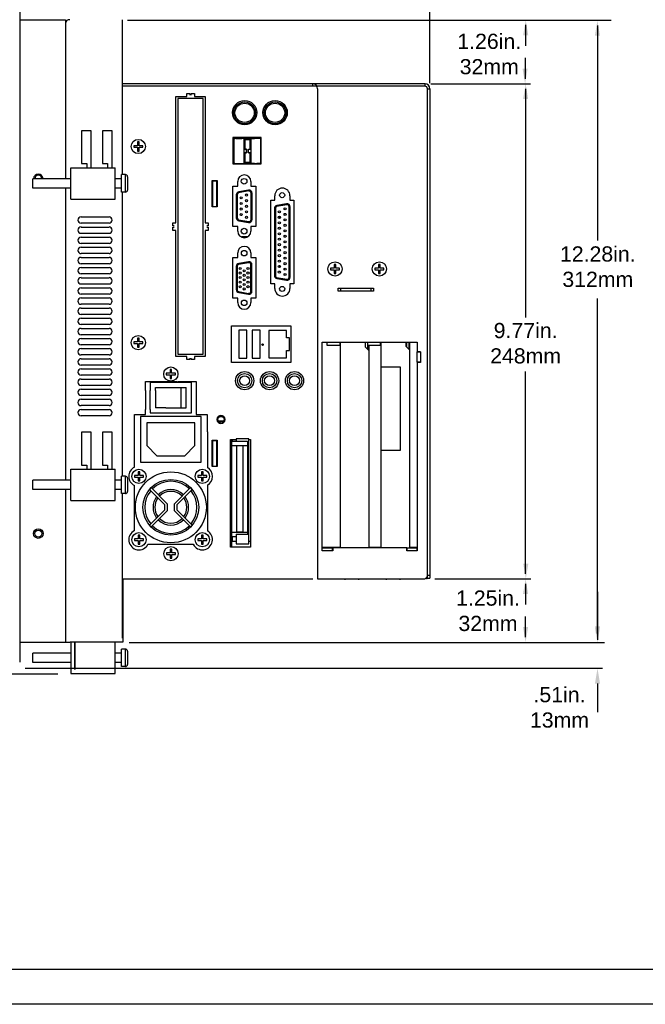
# Model space of a CAD drawing. Extents: x 4 to 74.2, y -80.9 to 9.5.
# Tile 9 of 50: x 52.5 to 64.8, y -80.9 to -61.5. Entities that reach past the tile are written whole.
import ezdxf

# ---------------------------------------------------------------- set-up
doc = ezdxf.new("R2010")
doc.units = 0
doc.header["$LTSCALE"] = 1.87
doc.header["$MEASUREMENT"] = 0
doc.layers.get('0').update_dxf_attribs({"linetype": 'CONTINUOUS'})
for name, color, linetype in [('dim', 5, 'CONTINUOUS'), ('prod', 6, 'CONTINUOUS'), ('UNIT', 7, 'CONTINUOUS')]:
    doc.layers.add(name, color=color, linetype=linetype)
doc.styles.add('Arial', font='ARIAL.TTF', dxfattribs={"height": 0.3})

msp = doc.modelspace()

# ---------------------------------------------------------------- linework, layer by layer
at = {"color": 7, "linetype": 'Continuous'}
for p, q in [((52.501, -61.096), (52.501, -74.166)), ((52.501, -61.491), (53.401, -61.491)), ((53.401, -61.491), (53.401, -64.628)), ((54.528, -64.548), (54.528, -61.491)), ((60.491, -62.804), (54.529, -62.804)), ((58.278, -62.804), (58.278, -62.756)), ((60.491, -62.804), (60.491, -62.756)), ((60.539, -72.512), (60.539, -62.852)), ((60.539, -62.852), (60.587, -62.852)), ((55.618, -63.043), (55.618, -68.093)), ((56.118, -63.043), (55.618, -63.043)), ((56.118, -68.093), (56.118, -63.043)), ((53.721, -63.68), (53.721, -64.33)), ((53.911, -63.68), (53.721, -63.68)), ((53.911, -64.41), (53.911, -63.68)), ((54.131, -63.68), (54.131, -64.33)), ((54.321, -63.68), (54.131, -63.68)), ((54.321, -64.41), (54.321, -63.68)), ((53.506, -65.03), (53.506, -64.41)), ((53.506, -64.41), (54.381, -64.41)), ((53.721, -64.33), (53.821, -64.33)), ((53.821, -64.33), (53.821, -64.41)), ((54.131, -64.33), (54.231, -64.33)), ((54.231, -64.33), (54.231, -64.41)), ((54.381, -65.03), (54.381, -64.41)), ((52.756, -64.812), (52.756, -64.628)), ((53.506, -64.628), (52.756, -64.628)), ((54.506, -64.628), (54.381, -64.628)), ((54.506, -64.892), (54.506, -64.548)), ((54.586, -64.548), (54.506, -64.548)), ((54.586, -64.892), (54.586, -64.548)), ((54.626, -64.588), (54.626, -64.851)), ((53.506, -64.812), (52.756, -64.812)), ((53.401, -64.812), (53.401, -70.578)), ((54.506, -64.812), (54.381, -64.812)), ((54.586, -64.892), (54.506, -64.892)), ((54.528, -70.498), (54.528, -64.892)), ((53.506, -65.03), (54.381, -65.03)), ((53.711, -65.381), (54.261, -65.381)), ((54.261, -65.506), (53.711, -65.506)), ((53.711, -65.581), (54.261, -65.581)), ((54.261, -65.706), (53.711, -65.706)), ((53.711, -65.781), (54.261, -65.781)), ((54.261, -65.906), (53.711, -65.906)), ((53.711, -65.981), (54.261, -65.981)), ((54.261, -66.106), (53.711, -66.106)), ((53.711, -66.181), (54.261, -66.181)), ((54.261, -66.306), (53.711, -66.306)), ((53.711, -66.381), (54.261, -66.381)), ((54.261, -66.506), (53.711, -66.506)), ((53.711, -66.581), (54.261, -66.581)), ((54.261, -66.706), (53.711, -66.706)), ((53.711, -66.781), (54.261, -66.781)), ((54.261, -66.906), (53.711, -66.906)), ((53.711, -66.981), (54.261, -66.981)), ((54.261, -67.106), (53.711, -67.106)), ((53.711, -67.181), (54.261, -67.181)), ((54.261, -67.306), (53.711, -67.306)), ((53.711, -67.381), (54.261, -67.381)), ((54.261, -67.506), (53.711, -67.506)), ((53.711, -67.581), (54.261, -67.581)), ((54.261, -67.706), (53.711, -67.706)), ((53.711, -67.781), (54.261, -67.781)), ((56.981, -67.617), (56.821, -67.617)), ((56.821, -67.617), (56.821, -68.167)), ((56.981, -68.167), (56.981, -67.617)), ((57.243, -67.617), (57.082, -67.617)), ((57.082, -67.617), (57.082, -68.167)), ((57.243, -68.167), (57.243, -67.617)), ((57.759, -67.624), (57.409, -67.624)), ((57.409, -67.624), (57.409, -68.16)), ((57.759, -67.765), (57.759, -67.624)), ((57.819, -67.765), (57.759, -67.765)), ((57.819, -68.02), (57.819, -67.765)), ((54.261, -67.906), (53.711, -67.906)), ((53.711, -67.981), (54.261, -67.981)), ((54.261, -68.106), (53.711, -68.106)), ((53.711, -68.181), (54.261, -68.181)), ((56.821, -68.167), (56.981, -68.167)), ((57.082, -68.167), (57.243, -68.167)), ((57.409, -68.16), (57.759, -68.16)), ((57.759, -68.02), (57.819, -68.02)), ((57.759, -68.16), (57.759, -68.02)), ((57.759, -68.02), (57.759, -68.02)), ((54.261, -68.306), (53.711, -68.306)), ((53.711, -68.381), (54.261, -68.381)), ((54.261, -68.506), (53.711, -68.506)), ((53.711, -68.581), (54.261, -68.581)), ((54.261, -68.706), (53.711, -68.706)), ((53.711, -68.781), (54.261, -68.781)), ((54.261, -68.906), (53.711, -68.906)), ((53.711, -68.981), (54.261, -68.981)), ((54.261, -69.106), (53.711, -69.106)), ((53.711, -69.181), (54.261, -69.181)), ((54.261, -69.306), (53.711, -69.306)), ((53.721, -69.63), (53.721, -70.28)), ((53.911, -69.63), (53.721, -69.63)), ((53.911, -70.36), (53.911, -69.63)), ((54.131, -69.63), (54.131, -70.28)), ((54.321, -69.63), (54.131, -69.63)), ((54.321, -70.36), (54.321, -69.63)), ((53.721, -70.28), (53.821, -70.28)), ((53.821, -70.28), (53.821, -70.36)), ((54.131, -70.28), (54.231, -70.28)), ((54.231, -70.28), (54.231, -70.36)), ((53.506, -70.98), (53.506, -70.36)), ((53.506, -70.36), (54.381, -70.36)), ((54.381, -70.98), (54.381, -70.36)), ((54.586, -70.498), (54.506, -70.498)), ((54.506, -70.842), (54.506, -70.498)), ((54.586, -70.842), (54.586, -70.498)), ((52.756, -70.762), (52.756, -70.578)), ((53.506, -70.578), (52.756, -70.578)), ((54.506, -70.578), (54.381, -70.578)), ((54.626, -70.538), (54.626, -70.801)), ((53.506, -70.762), (52.756, -70.762)), ((53.401, -70.762), (53.401, -73.771)), ((54.506, -70.762), (54.381, -70.762)), ((54.586, -70.842), (54.506, -70.842)), ((54.528, -73.697), (54.528, -70.842)), ((53.506, -70.98), (54.381, -70.98)), ((60.539, -72.452), (60.587, -72.452)), ((59.174, -72.53), (58.923, -72.53)), ((59.987, -72.53), (59.736, -72.53)), ((60.539, -72.512), (60.587, -72.512)), ((52.501, -73.771), (53.49, -73.771)), ((54.531, -73.772), (53.496, -73.772)), ((53.506, -73.772), (53.506, -74.392)), ((53.585, -74.313), (53.585, -73.772)), ((53.587, -73.772), (53.587, -74.313)), ((54.381, -74.392), (54.381, -73.782)), ((53.506, -73.99), (52.756, -73.99)), ((52.756, -74.174), (52.756, -73.99)), ((53.585, -73.942), (53.587, -73.942)), ((54.506, -73.99), (54.381, -73.99)), ((54.586, -73.91), (54.506, -73.91)), ((54.506, -74.254), (54.506, -73.91)), ((54.586, -74.254), (54.586, -73.91)), ((54.626, -73.95), (54.626, -74.213)), ((53.506, -74.174), (52.756, -74.174)), ((54.506, -74.174), (54.381, -74.174)), ((53.506, -74.392), (54.381, -74.392)), ((53.585, -74.222), (53.587, -74.222)), ((53.587, -74.313), (53.585, -74.313)), ((54.586, -74.254), (54.506, -74.254))]:
    msp.add_line(p, q, dxfattribs=at)
at = {"linetype": 'Continuous'}
msp.add_line((39.68, -80.228), (73.68, -80.228), dxfattribs=at)
at = {"color": 7, "linetype": 'Continuous'}
for centre, radius in [((57.288, -67.901), 0.015), ((56.934, -68.613), 0.141), ((56.934, -68.613), 0.0986), ((57.426, -68.613), 0.141), ((57.426, -68.613), 0.0986), ((57.918, -68.613), 0.141), ((57.918, -68.613), 0.0986), ((52.867, -71.631), 0.0938), ((52.867, -71.631), 0.07)]:
    msp.add_circle(centre, radius, dxfattribs=at)
for centre, radius, start, end in [((53.486, -61.575), 0.085, 90, 168.723), ((60.491, -62.852), 0.048, 0, 90), ((52.867, -64.631), 0.0938, 1.8446, 178.1554), ((52.867, -64.631), 0.07, 2.4598, 177.5402), ((54.586, -64.588), 0.0403, 0, 90), ((54.586, -64.851), 0.0403, 270, 0), ((53.711, -65.443), 0.0625, 90, 270), ((54.261, -65.443), 0.0625, 270, 90), ((53.711, -65.643), 0.0625, 90, 270), ((54.261, -65.643), 0.0625, 270, 90), ((53.711, -65.843), 0.0625, 90, 270), ((54.261, -65.843), 0.0625, 270, 90), ((53.711, -66.043), 0.0625, 90, 270), ((54.261, -66.043), 0.0625, 270, 90), ((53.711, -66.243), 0.0625, 90, 270), ((54.261, -66.243), 0.0625, 270, 90), ((53.711, -66.443), 0.0625, 90, 270), ((54.261, -66.443), 0.0625, 270, 90), ((53.711, -66.643), 0.0625, 90, 270), ((54.261, -66.643), 0.0625, 270, 90), ((53.711, -66.843), 0.0625, 90, 270), ((54.261, -66.843), 0.0625, 270, 90), ((53.711, -67.043), 0.0625, 90, 270), ((54.261, -67.043), 0.0625, 270, 90), ((53.711, -67.243), 0.0625, 90, 270), ((54.261, -67.243), 0.0625, 270, 90), ((53.711, -67.443), 0.0625, 90, 270), ((54.261, -67.443), 0.0625, 270, 90), ((53.711, -67.643), 0.0625, 90, 270), ((54.261, -67.643), 0.0625, 270, 90), ((53.711, -67.843), 0.0625, 90, 270), ((54.261, -67.843), 0.0625, 270, 90), ((53.711, -68.043), 0.0625, 90, 270), ((54.261, -68.043), 0.0625, 270, 90), ((53.711, -68.243), 0.0625, 90, 270), ((54.261, -68.243), 0.0625, 270, 90), ((53.711, -68.443), 0.0625, 90, 270), ((54.261, -68.443), 0.0625, 270, 90), ((53.711, -68.643), 0.0625, 90, 270), ((54.261, -68.643), 0.0625, 270, 90), ((53.711, -68.843), 0.0625, 90, 270), ((54.261, -68.843), 0.0625, 270, 90), ((53.711, -69.043), 0.0625, 90, 270), ((54.261, -69.043), 0.0625, 270, 90), ((53.711, -69.243), 0.0625, 90, 270), ((54.261, -69.243), 0.0625, 270, 90), ((54.586, -70.538), 0.0403, 0, 90), ((54.586, -70.801), 0.0403, 270, 0), ((58.923, -72.455), 0.075, 242.6922, 270), ((59.174, -72.455), 0.075, 270, 297.3078), ((59.736, -72.455), 0.075, 242.6922, 270), ((59.987, -72.455), 0.075, 270, 297.3078), ((60.536, -72.44), 0.075, 260, 270), ((54.371, -73.782), 0.01, 0, 90), ((54.586, -73.95), 0.0403, 0, 90), ((54.586, -74.213), 0.0403, 270, 0)]:
    msp.add_arc(centre, radius, start, end, dxfattribs=at)
at = {"color": 3, "linetype": 'Continuous'}
msp.add_arc((58.278, -62.852), 0.096, 0, 90, dxfattribs=at)
at = {"layer": 'dim'}
for p, q in [((60.586, -62.583), (60.586, -57.497)), ((59.304, -61.506), (54.624, -61.506)), ((64.16, -61.506), (59.304, -61.506)), ((63.889, -61.606), (63.889, -65.847)), ((63.892, -68.221), (63.892, -66.994)), ((63.892, -73.601), (63.892, -68.221)), ((59.304, -73.786), (54.659, -73.786)), ((64.026, -73.786), (59.304, -73.786)), ((53.249, -74.406), (48.973, -74.406))]:
    msp.add_line(p, q, dxfattribs=at)
at = {"layer": 'dim', "linetype": 'Continuous'}
for p, q in [((60.587, -62.74), (60.587, -59.444)), ((62.471, -61.59), (62.471, -62.003)), ((62.471, -62.656), (62.471, -62.243)), ((60.603, -62.756), (62.571, -62.756)), ((62.474, -62.856), (62.474, -67.366)), ((62.474, -72.422), (62.474, -68.434)), ((60.682, -72.522), (62.574, -72.522)), ((62.473, -72.622), (62.473, -73.027)), ((63.891, -72.782), (63.891, -73.727)), ((62.473, -73.672), (62.473, -73.267)), ((52.609, -74.286), (63.992, -74.286)), ((63.891, -74.589), (63.891, -75.153))]:
    msp.add_line(p, q, dxfattribs=at)
for points in [[(62.426, -61.796), (62.526, -61.796), (62.476, -61.496)], [(62.413, -62.456), (62.513, -62.456), (62.463, -62.756)], [(62.424, -63.056), (62.524, -63.056), (62.474, -62.756)], [(62.428, -72.222), (62.528, -72.222), (62.478, -72.522)], [(62.423, -72.822), (62.523, -72.822), (62.473, -72.522)], [(62.423, -73.472), (62.523, -73.472), (62.473, -73.772)], [(63.842, -73.459), (63.942, -73.459), (63.892, -73.759)], [(63.841, -74.589), (63.941, -74.589), (63.891, -74.289)]]:
    msp.add_solid(points, dxfattribs=at)
at = {"layer": 'dim'}
for points in [[(63.939, -61.806), (63.839, -61.806), (63.889, -61.506)], [(63.939, -73.486), (63.839, -73.486), (63.889, -73.786)]]:
    msp.add_solid(points, dxfattribs=at)
at = {"layer": 'prod', "flags": 128}
msp.add_lwpolyline([(4.047, 9.547), (74.248, 9.547), (74.248, -80.919), (4.047, -80.919)], close=True, dxfattribs=at)
at = {"layer": 'UNIT', "linetype": 'Continuous'}
for p, q in [((60.491, -62.756), (54.529, -62.756)), ((55.793, -63.007), (55.793, -62.947)), ((55.793, -62.947), (55.853, -62.947)), ((55.853, -62.947), (55.853, -62.977)), ((55.883, -62.977), (55.883, -62.947)), ((55.883, -62.947), (55.943, -62.947)), ((55.943, -62.947), (55.943, -63.007)), ((58.374, -62.852), (58.374, -72.522)), ((60.587, -62.852), (60.587, -72.512)), ((55.578, -65.497), (55.578, -63.007)), ((55.578, -63.007), (55.793, -63.007)), ((55.943, -63.007), (56.158, -63.007)), ((56.158, -63.007), (56.158, -65.497)), ((56.7, -63.816), (56.7, -64.336)), ((57.263, -63.816), (56.7, -63.816)), ((56.72, -63.847), (56.72, -64.077)), ((56.72, -63.847), (56.72, -64.077)), ((56.73, -63.835), (56.732, -63.835)), ((56.734, -63.835), (56.73, -63.835)), ((57.243, -63.835), (56.732, -63.835)), ((56.737, -63.835), (56.734, -63.835)), ((56.735, -63.835), (56.739, -63.835)), ((56.739, -63.835), (56.737, -63.835)), ((56.782, -63.835), (56.761, -63.835)), ((56.761, -63.835), (56.879, -63.835)), ((56.879, -63.835), (56.859, -63.835)), ((56.925, -63.843), (56.925, -63.839)), ((56.925, -64.323), (56.925, -63.839)), ((56.925, -63.839), (56.925, -63.839)), ((56.925, -63.839), (57.058, -63.839)), ((56.925, -64.043), (56.925, -63.843)), ((56.925, -63.843), (56.94, -63.858)), ((57.026, -63.835), (56.929, -63.835)), ((56.929, -63.835), (56.938, -63.835)), ((56.94, -63.858), (56.94, -64.043)), ((57.043, -63.858), (56.94, -63.858)), ((57.017, -63.835), (57.026, -63.835)), ((57.043, -63.858), (57.058, -63.843)), ((57.043, -64.043), (57.043, -63.858)), ((57.058, -63.839), (57.058, -63.839)), ((57.058, -63.839), (57.058, -63.843)), ((57.058, -63.839), (57.058, -64.323)), ((57.058, -63.843), (57.058, -64.043)), ((57.064, -63.835), (57.064, -63.835)), ((57.064, -63.835), (57.127, -63.835)), ((57.127, -63.835), (57.064, -63.835)), ((57.256, -64.314), (57.256, -63.847)), ((57.256, -63.847), (57.256, -64.314)), ((57.256, -63.864), (57.256, -64.298)), ((57.256, -63.888), (57.256, -63.888)), ((57.256, -63.896), (57.256, -63.927)), ((57.263, -64.336), (57.263, -63.816)), ((56.72, -64.085), (56.72, -64.314)), ((56.72, -64.085), (56.72, -64.314)), ((56.974, -64.043), (56.925, -64.043)), ((56.94, -64.043), (56.974, -64.043)), ((56.974, -64.043), (56.974, -64.119)), ((56.974, -64.118), (56.974, -64.043)), ((56.974, -64.043), (56.974, -64.043)), ((57.009, -64.043), (57.009, -64.043)), ((57.009, -64.119), (57.009, -64.043)), ((57.009, -64.118), (57.009, -64.043)), ((57.009, -64.043), (57.043, -64.043)), ((57.009, -64.043), (57.058, -64.043)), ((57.058, -64.043), (57.043, -64.043)), ((57.058, -64.043), (57.058, -64.043)), ((56.72, -64.265), (56.72, -64.234)), ((56.925, -64.118), (56.974, -64.118)), ((56.925, -64.318), (56.925, -64.119)), ((56.94, -64.303), (56.925, -64.318)), ((56.94, -64.119), (56.94, -64.303)), ((56.974, -64.119), (56.94, -64.119)), ((56.94, -64.303), (57.043, -64.303)), ((56.974, -64.118), (56.974, -64.119)), ((57.009, -64.119), (57.009, -64.118)), ((57.009, -64.118), (57.058, -64.118)), ((57.043, -64.119), (57.009, -64.119)), ((57.043, -64.303), (57.043, -64.119)), ((57.043, -64.119), (57.058, -64.119)), ((57.058, -64.318), (57.043, -64.303)), ((57.058, -64.118), (57.058, -64.119)), ((57.058, -64.119), (57.058, -64.318)), ((57.058, -64.15), (57.058, -64.15)), ((57.058, -64.247), (57.058, -64.15)), ((57.058, -64.247), (57.058, -64.248)), ((57.256, -64.273), (57.256, -64.273)), ((56.7, -64.336), (57.263, -64.336)), ((56.732, -64.327), (56.73, -64.327)), ((56.73, -64.327), (56.734, -64.327)), ((56.732, -64.327), (57.243, -64.327)), ((56.734, -64.327), (56.739, -64.327)), ((56.739, -64.327), (56.735, -64.327)), ((56.739, -64.327), (56.739, -64.327)), ((56.925, -64.318), (56.925, -64.323)), ((56.925, -64.323), (56.925, -64.323)), ((56.925, -64.323), (57.058, -64.323)), ((57.058, -64.323), (56.925, -64.323)), ((56.929, -64.327), (57.026, -64.327)), ((56.938, -64.327), (56.929, -64.327)), ((57.058, -64.318), (57.058, -64.323)), ((57.058, -64.323), (57.058, -64.323)), ((57.064, -64.327), (57.064, -64.327)), ((57.127, -64.327), (57.064, -64.327)), ((57.064, -64.327), (57.127, -64.327)), ((57.227, -64.327), (57.173, -64.327)), ((57.227, -64.327), (57.227, -64.327)), ((57.243, -64.327), (57.227, -64.327)), ((56.293, -65.182), (56.293, -64.662)), ((56.293, -64.662), (56.393, -64.662)), ((56.298, -64.662), (56.298, -65.176)), ((56.388, -64.676), (56.298, -64.676)), ((56.388, -65.176), (56.388, -64.662)), ((56.393, -64.662), (56.393, -65.182)), ((56.798, -64.773), (56.798, -64.683)), ((57.058, -64.683), (57.058, -64.773)), ((56.298, -64.845), (56.293, -64.842)), ((56.393, -64.747), (56.388, -64.747)), ((56.393, -64.747), (56.388, -64.747)), ((56.393, -64.817), (56.388, -64.817)), ((56.703, -65.573), (56.703, -64.773)), ((56.703, -64.773), (56.798, -64.773)), ((57.014, -64.87), (56.814, -64.906)), ((57.01, -64.851), (56.819, -64.884)), ((57.058, -64.773), (57.153, -64.773)), ((57.153, -64.773), (57.153, -65.573)), ((56.393, -64.9), (56.388, -64.897)), ((56.393, -64.912), (56.388, -64.912)), ((56.393, -64.912), (56.388, -64.912)), ((56.393, -64.982), (56.388, -64.982)), ((56.393, -65.077), (56.388, -65.077)), ((56.393, -65.077), (56.388, -65.077)), ((56.77, -64.944), (56.77, -65.399)), ((56.79, -64.935), (56.79, -65.408)), ((57.061, -65.433), (57.061, -64.91)), ((57.081, -65.433), (57.081, -64.91)), ((57.453, -66.703), (57.453, -65.053)), ((57.453, -65.053), (57.528, -65.053)), ((57.528, -65.053), (57.528, -64.963)), ((57.828, -64.963), (57.828, -65.053)), ((57.828, -65.053), (57.903, -65.053)), ((57.903, -65.053), (57.903, -66.703)), ((56.293, -65.122), (56.298, -65.122)), ((56.393, -65.182), (56.293, -65.182)), ((56.298, -65.176), (56.388, -65.176)), ((56.393, -65.147), (56.388, -65.147)), ((57.52, -65.216), (57.52, -66.54)), ((57.54, -65.208), (57.54, -66.548)), ((57.764, -65.143), (57.564, -65.178)), ((57.76, -65.123), (57.569, -65.157)), ((57.811, -66.573), (57.811, -65.182)), ((57.831, -66.573), (57.831, -65.182)), ((56.814, -65.437), (57.014, -65.472)), ((56.819, -65.458), (57.01, -65.492)), ((55.518, -65.557), (55.518, -65.497)), ((55.518, -65.497), (55.578, -65.497)), ((55.548, -65.557), (55.518, -65.557)), ((55.518, -65.647), (55.518, -65.587)), ((55.518, -65.587), (55.548, -65.587)), ((55.578, -65.647), (55.518, -65.647)), ((55.578, -68.137), (55.578, -65.647)), ((56.158, -65.497), (56.218, -65.497)), ((56.158, -65.647), (56.158, -68.137)), ((56.218, -65.647), (56.158, -65.647)), ((56.218, -65.557), (56.188, -65.557)), ((56.188, -65.587), (56.218, -65.587)), ((56.218, -65.497), (56.218, -65.557)), ((56.218, -65.587), (56.218, -65.647)), ((56.798, -65.573), (56.703, -65.573)), ((56.798, -65.663), (56.798, -65.573)), ((57.058, -65.573), (57.058, -65.663)), ((57.153, -65.573), (57.058, -65.573)), ((56.986, -65.778), (56.87, -65.778)), ((56.703, -66.983), (56.703, -66.183)), ((56.703, -66.183), (56.798, -66.183)), ((56.798, -66.183), (56.798, -66.093)), ((57.058, -66.093), (57.058, -66.183)), ((57.058, -66.183), (57.153, -66.183)), ((57.153, -66.183), (57.153, -66.983)), ((56.768, -66.361), (56.768, -66.817)), ((56.788, -66.353), (56.788, -66.825)), ((57.012, -66.288), (56.812, -66.323)), ((57.008, -66.268), (56.817, -66.302)), ((57.059, -66.85), (57.059, -66.327)), ((57.079, -66.85), (57.079, -66.327)), ((57.564, -66.578), (57.764, -66.613)), ((57.569, -66.599), (57.76, -66.632)), ((57.528, -66.703), (57.453, -66.703)), ((57.528, -66.793), (57.528, -66.703)), ((57.903, -66.703), (57.828, -66.703)), ((57.828, -66.703), (57.828, -66.793)), ((58.779, -66.79), (59.473, -66.79)), ((58.779, -66.85), (58.779, -66.79)), ((58.829, -66.85), (58.829, -66.79)), ((59.422, -66.79), (59.422, -66.85)), ((59.473, -66.79), (59.473, -66.85)), ((56.798, -66.983), (56.703, -66.983)), ((56.798, -67.073), (56.798, -66.983)), ((56.812, -66.855), (57.012, -66.89)), ((56.817, -66.876), (57.008, -66.909)), ((57.058, -66.983), (57.058, -67.073)), ((57.153, -66.983), (57.058, -66.983)), ((59.473, -66.85), (58.779, -66.85)), ((56.928, -67.2), (56.928, -67.201)), ((56.678, -68.254), (56.678, -67.534)), ((56.678, -67.534), (57.848, -67.534)), ((57.848, -67.534), (57.848, -68.254)), ((58.464, -67.852), (60.339, -67.852)), ((58.464, -71.972), (58.464, -67.852)), ((58.558, -67.852), (58.558, -67.912)), ((58.558, -67.912), (58.808, -67.912)), ((58.808, -67.852), (58.808, -67.912)), ((58.821, -67.852), (58.821, -71.912)), ((59.311, -67.852), (59.311, -67.945)), ((59.311, -67.945), (59.383, -68.017)), ((59.358, -67.852), (59.358, -67.992)), ((59.358, -67.852), (59.358, -67.912)), ((59.358, -67.912), (59.608, -67.912)), ((59.361, -67.912), (59.361, -67.925)), ((59.383, -67.947), (59.361, -67.925)), ((59.374, -67.912), (59.374, -67.94)), ((59.374, -67.94), (59.383, -67.94)), ((59.383, -67.912), (59.383, -71.912)), ((59.608, -67.852), (59.608, -67.912)), ((59.621, -67.852), (59.621, -71.912)), ((60.111, -67.852), (60.111, -67.93)), ((60.111, -67.93), (60.183, -68.002)), ((60.124, -67.852), (60.124, -67.945)), ((60.124, -67.945), (60.183, -68.004)), ((60.171, -67.852), (60.171, -67.99)), ((60.174, -67.852), (60.174, -67.925)), ((60.183, -67.934), (60.174, -67.925)), ((60.183, -67.852), (60.183, -71.912)), ((60.339, -67.852), (60.339, -68.042)), ((55.793, -68.137), (55.578, -68.137)), ((55.618, -68.093), (56.118, -68.093)), ((55.793, -68.197), (55.793, -68.137)), ((55.853, -68.167), (55.853, -68.197)), ((55.883, -68.197), (55.883, -68.167)), ((56.158, -68.137), (55.943, -68.137)), ((55.943, -68.137), (55.943, -68.197)), ((60.339, -68.042), (60.399, -68.042)), ((60.339, -68.247), (60.339, -68.042)), ((60.399, -68.047), (60.339, -68.047)), ((60.399, -68.042), (60.399, -68.252)), ((55.853, -68.197), (55.793, -68.197)), ((55.943, -68.197), (55.883, -68.197)), ((57.848, -68.254), (56.678, -68.254)), ((59.621, -68.338), (60.001, -68.338)), ((60.001, -68.338), (60.001, -69.989)), ((60.399, -68.247), (60.339, -68.247)), ((60.399, -68.252), (60.339, -68.252)), ((60.339, -68.252), (60.339, -71.972)), ((54.981, -68.807), (54.981, -68.632)), ((54.981, -68.807), (54.981, -68.632)), ((54.981, -68.632), (55.611, -68.632)), ((55.07, -68.648), (55.07, -68.807)), ((55.89, -68.648), (55.07, -68.648)), ((55.18, -68.807), (55.18, -68.748)), ((55.18, -68.748), (55.78, -68.748)), ((55.622, -68.629), (55.981, -68.629)), ((55.683, -69.148), (55.683, -68.748)), ((55.78, -69.148), (55.78, -68.748)), ((55.89, -69.248), (55.89, -68.648)), ((55.981, -68.629), (55.981, -69.279)), ((55.381, -69.148), (55.78, -69.148)), ((54.763, -70.322), (54.763, -69.279)), ((54.763, -69.279), (54.981, -69.279)), ((56.08, -69.32), (54.88, -69.32)), ((54.88, -69.32), (54.88, -70.22)), ((54.981, -69.279), (54.981, -69.182)), ((55.07, -69.182), (55.07, -69.248)), ((55.07, -69.248), (55.89, -69.248)), ((55.981, -69.279), (56.193, -69.279)), ((56.08, -70.22), (56.079, -69.32)), ((56.08, -69.372), (56.08, -69.32)), ((55.955, -69.445), (55.005, -69.445)), ((55.005, -69.445), (55.005, -69.895)), ((55.955, -69.895), (55.955, -69.445)), ((56.517, -69.413), (56.418, -69.413)), ((56.2, -69.622), (56.2, -70.328)), ((55.005, -69.895), (55.205, -70.095)), ((55.755, -70.095), (55.955, -69.895)), ((56.293, -69.788), (56.393, -69.788)), ((56.293, -70.308), (56.293, -69.788)), ((56.298, -69.788), (56.298, -70.301)), ((56.388, -69.801), (56.298, -69.801)), ((56.388, -70.301), (56.388, -69.788)), ((56.393, -69.788), (56.393, -70.308)), ((56.658, -69.773), (56.769, -69.773)), ((56.658, -71.898), (56.658, -69.773)), ((56.678, -69.773), (56.678, -69.805)), ((56.678, -69.806), (56.989, -69.806)), ((56.678, -69.806), (56.678, -71.603)), ((56.678, -69.89), (56.989, -69.89)), ((56.698, -69.806), (56.698, -69.773)), ((57.019, -69.762), (56.769, -69.762)), ((56.769, -69.762), (56.769, -69.806)), ((56.773, -69.896), (56.773, -69.897)), ((56.908, -69.897), (56.773, -69.897)), ((56.773, -69.897), (56.773, -71.597)), ((56.908, -69.896), (56.908, -69.897)), ((56.908, -71.597), (56.908, -69.897)), ((56.989, -69.806), (56.989, -71.64)), ((57.019, -71.833), (57.019, -69.762)), ((57.019, -69.773), (57.048, -69.773)), ((57.048, -69.773), (57.048, -71.898)), ((55.205, -70.095), (55.755, -70.095)), ((56.08, -70.22), (56.08, -70.072)), ((60.001, -69.989), (59.621, -69.989)), ((54.88, -70.22), (56.08, -70.22)), ((56.393, -70.308), (56.293, -70.308)), ((56.298, -70.301), (56.388, -70.301)), ((54.763, -71.572), (54.763, -70.681)), ((56.2, -70.675), (56.2, -71.578)), ((55.091, -70.723), (55.058, -70.76)), ((55.058, -70.76), (55.36, -71.062)), ((55.41, -71.042), (55.091, -70.723)), ((55.869, -70.723), (55.55, -71.042)), ((55.6, -71.062), (55.903, -70.76)), ((55.903, -70.76), (55.869, -70.723)), ((55.36, -71.161), (55.36, -71.062)), ((55.41, -71.042), (55.41, -71.182)), ((55.55, -71.182), (55.55, -71.042)), ((55.6, -71.062), (55.6, -71.161)), ((55.36, -71.161), (55.058, -71.464)), ((55.091, -71.5), (55.41, -71.182)), ((55.55, -71.182), (55.869, -71.5)), ((55.903, -71.464), (55.6, -71.161)), ((55.058, -71.464), (55.091, -71.5)), ((55.869, -71.5), (55.903, -71.464)), ((56.678, -71.603), (56.989, -71.603)), ((56.678, -71.603), (56.678, -71.898)), ((56.678, -71.688), (56.769, -71.688)), ((56.698, -71.781), (56.698, -71.688)), ((56.769, -71.64), (57.009, -71.64)), ((56.769, -71.64), (56.769, -71.833)), ((56.773, -71.597), (56.908, -71.597)), ((57.009, -71.64), (57.009, -71.833)), ((55.029, -71.842), (55.922, -71.842)), ((56.678, -71.781), (56.769, -71.781)), ((56.769, -71.833), (57.009, -71.833)), ((57.009, -71.833), (57.019, -71.833)), ((57.019, -71.781), (57.048, -71.781)), ((57.048, -71.898), (56.658, -71.898)), ((58.821, -71.902), (58.464, -71.902)), ((58.464, -71.912), (58.674, -71.912)), ((58.464, -71.972), (58.464, -71.912)), ((58.674, -71.972), (58.464, -71.972)), ((58.664, -71.972), (58.664, -71.912)), ((60.129, -71.912), (58.674, -71.912)), ((58.674, -71.912), (58.674, -71.972)), ((59.621, -71.902), (59.383, -71.902)), ((60.129, -71.912), (60.339, -71.912)), ((60.129, -71.972), (60.129, -71.912)), ((60.339, -71.972), (60.129, -71.972)), ((60.139, -71.972), (60.139, -71.912)), ((60.339, -71.902), (60.183, -71.902)), ((60.339, -71.972), (60.339, -71.912)), ((60.339, -71.972), (60.339, -71.972)), ((54.528, -72.522), (58.278, -72.522)), ((54.531, -72.522), (54.531, -73.772)), ((58.374, -72.522), (60.491, -72.522))]:
    msp.add_line(p, q, dxfattribs=at)
at = {"layer": 'UNIT'}
for p, q in [((54.823, -63.903), (54.823, -63.978)), ((54.853, -63.903), (54.823, -63.903)), ((54.853, -63.978), (54.853, -63.903)), ((54.823, -63.978), (54.748, -63.978)), ((54.748, -63.978), (54.748, -64.008)), ((54.748, -64.008), (54.823, -64.008)), ((54.823, -64.008), (54.823, -64.083)), ((54.823, -64.083), (54.853, -64.083)), ((54.928, -63.978), (54.853, -63.978)), ((54.853, -64.083), (54.853, -64.008)), ((54.853, -64.008), (54.928, -64.008)), ((54.928, -64.008), (54.928, -63.978)), ((58.701, -66.394), (58.626, -66.394)), ((58.626, -66.394), (58.626, -66.424)), ((58.626, -66.424), (58.701, -66.424)), ((58.701, -66.319), (58.701, -66.394)), ((58.731, -66.319), (58.701, -66.319)), ((58.701, -66.424), (58.701, -66.499)), ((58.731, -66.394), (58.731, -66.319)), ((58.806, -66.394), (58.731, -66.394)), ((58.731, -66.499), (58.731, -66.424)), ((58.731, -66.424), (58.806, -66.424)), ((58.806, -66.424), (58.806, -66.394)), ((59.576, -66.394), (59.501, -66.394)), ((59.501, -66.394), (59.501, -66.424)), ((59.501, -66.424), (59.576, -66.424)), ((59.576, -66.319), (59.576, -66.394)), ((59.606, -66.319), (59.576, -66.319)), ((59.576, -66.424), (59.576, -66.499)), ((59.606, -66.394), (59.606, -66.319)), ((59.681, -66.394), (59.606, -66.394)), ((59.606, -66.499), (59.606, -66.424)), ((59.606, -66.424), (59.681, -66.424)), ((59.681, -66.424), (59.681, -66.394)), ((58.701, -66.499), (58.731, -66.499)), ((59.576, -66.499), (59.606, -66.499)), ((54.823, -67.773), (54.823, -67.848)), ((54.853, -67.773), (54.823, -67.773)), ((54.853, -67.848), (54.853, -67.773)), ((54.823, -67.848), (54.748, -67.848)), ((54.748, -67.848), (54.748, -67.878)), ((54.748, -67.878), (54.823, -67.878)), ((54.823, -67.878), (54.823, -67.953)), ((54.823, -67.953), (54.853, -67.953)), ((54.928, -67.848), (54.853, -67.848)), ((54.853, -67.953), (54.853, -67.878)), ((54.853, -67.878), (54.928, -67.878)), ((54.928, -67.878), (54.928, -67.848)), ((55.465, -68.467), (55.39, -68.467)), ((55.39, -68.467), (55.39, -68.497)), ((55.39, -68.497), (55.465, -68.497)), ((55.465, -68.392), (55.465, -68.467)), ((55.495, -68.392), (55.465, -68.392)), ((55.465, -68.497), (55.465, -68.572)), ((55.465, -68.572), (55.495, -68.572)), ((55.495, -68.467), (55.495, -68.392)), ((55.57, -68.467), (55.495, -68.467)), ((55.495, -68.572), (55.495, -68.497)), ((55.495, -68.497), (55.57, -68.497)), ((55.57, -68.497), (55.57, -68.467)), ((54.981, -68.807), (54.981, -69.182)), ((55.07, -69.182), (55.07, -68.807)), ((55.18, -68.807), (55.18, -69.148)), ((55.381, -69.148), (55.18, -69.148)), ((56.2, -69.622), (56.2, -69.281)), ((54.835, -70.487), (54.76, -70.487)), ((54.76, -70.487), (54.76, -70.517)), ((54.76, -70.517), (54.835, -70.517)), ((54.835, -70.412), (54.835, -70.487)), ((54.865, -70.412), (54.835, -70.412)), ((54.835, -70.517), (54.835, -70.592)), ((54.865, -70.487), (54.865, -70.412)), ((54.94, -70.487), (54.865, -70.487)), ((54.865, -70.592), (54.865, -70.517)), ((54.865, -70.517), (54.94, -70.517)), ((54.94, -70.517), (54.94, -70.487)), ((56.085, -70.487), (56.01, -70.487)), ((56.01, -70.487), (56.01, -70.517)), ((56.01, -70.517), (56.085, -70.517)), ((56.085, -70.412), (56.085, -70.487)), ((56.115, -70.412), (56.085, -70.412)), ((56.085, -70.517), (56.085, -70.592)), ((56.115, -70.487), (56.115, -70.412)), ((56.19, -70.487), (56.115, -70.487)), ((56.115, -70.592), (56.115, -70.517)), ((56.115, -70.517), (56.19, -70.517)), ((56.19, -70.517), (56.19, -70.487)), ((54.835, -70.592), (54.865, -70.592)), ((56.085, -70.592), (56.115, -70.592)), ((54.835, -71.662), (54.835, -71.737)), ((54.865, -71.662), (54.835, -71.662)), ((54.865, -71.737), (54.865, -71.662)), ((56.085, -71.662), (56.085, -71.737)), ((56.115, -71.662), (56.085, -71.662)), ((56.115, -71.737), (56.115, -71.662)), ((54.835, -71.737), (54.76, -71.737)), ((54.76, -71.737), (54.76, -71.767)), ((54.76, -71.767), (54.835, -71.767)), ((54.835, -71.767), (54.835, -71.842)), ((54.835, -71.842), (54.865, -71.842)), ((54.94, -71.737), (54.865, -71.737)), ((54.865, -71.842), (54.865, -71.767)), ((54.865, -71.767), (54.94, -71.767)), ((54.94, -71.767), (54.94, -71.737)), ((56.085, -71.737), (56.01, -71.737)), ((56.01, -71.737), (56.01, -71.767)), ((56.01, -71.767), (56.085, -71.767)), ((56.085, -71.767), (56.085, -71.842)), ((56.085, -71.842), (56.115, -71.842)), ((56.19, -71.737), (56.115, -71.737)), ((56.115, -71.842), (56.115, -71.767)), ((56.115, -71.767), (56.19, -71.767)), ((56.19, -71.767), (56.19, -71.737)), ((55.466, -72.012), (55.391, -72.012)), ((55.391, -72.012), (55.391, -72.042)), ((55.391, -72.042), (55.466, -72.042)), ((55.466, -71.937), (55.466, -72.012)), ((55.496, -71.937), (55.466, -71.937)), ((55.466, -72.042), (55.466, -72.117)), ((55.496, -72.012), (55.496, -71.937)), ((55.571, -72.012), (55.496, -72.012)), ((55.496, -72.117), (55.496, -72.042)), ((55.496, -72.042), (55.571, -72.042)), ((55.571, -72.042), (55.571, -72.012)), ((55.466, -72.117), (55.496, -72.117))]:
    msp.add_line(p, q, dxfattribs=at)
at = {"layer": 'UNIT', "linetype": 'Continuous'}
for points in [[(56.73, -63.835), (56.732, -63.835), (56.735, -63.835)], [(56.735, -64.327), (56.732, -64.327), (56.73, -64.327)], [(60.507, -72.511), (60.501, -72.515), (60.496, -72.52), (60.491, -72.522)]]:
    msp.add_lwpolyline(points, dxfattribs=at)
for centre, radius in [((56.935, -63.324), 0.24), ((56.934, -63.327), 0.215), ((56.934, -63.327), 0.19), ((57.535, -63.324), 0.24), ((57.534, -63.327), 0.215), ((57.534, -63.327), 0.19), ((56.925, -64.679), 0.056), ((56.866, -65.006), 0.021), ((56.971, -64.951), 0.0218), ((56.971, -65.061), 0.0218), ((57.675, -64.953), 0.05), ((56.866, -65.116), 0.021), ((56.866, -65.226), 0.021), ((56.971, -65.171), 0.0218), ((56.971, -65.281), 0.0218), ((57.619, -65.282), 0.0205), ((57.731, -65.224), 0.0205), ((56.866, -65.336), 0.021), ((56.971, -65.391), 0.0218), ((57.619, -65.39), 0.0205), ((57.731, -65.332), 0.0205), ((57.731, -65.44), 0.0205), ((56.925, -65.663), 0.056), ((57.619, -65.498), 0.0205), ((57.619, -65.606), 0.0205), ((57.731, -65.548), 0.0205), ((57.731, -65.656), 0.0205), ((57.619, -65.714), 0.0205), ((57.619, -65.822), 0.0205), ((57.731, -65.764), 0.0205), ((57.731, -65.872), 0.0205), ((56.925, -66.098), 0.055), ((57.619, -65.93), 0.0205), ((57.619, -66.038), 0.0205), ((57.731, -65.98), 0.0205), ((57.619, -66.146), 0.0205), ((57.619, -66.254), 0.0205), ((57.731, -66.088), 0.0205), ((57.731, -66.196), 0.0205), ((56.845, -66.399), 0.0205), ((56.925, -66.444), 0.0205), ((57.001, -66.399), 0.0205), ((57.619, -66.362), 0.0205), ((57.731, -66.304), 0.0205), ((57.731, -66.412), 0.0205), ((56.845, -66.489), 0.0205), ((56.845, -66.579), 0.0205), ((56.925, -66.534), 0.0205), ((56.925, -66.624), 0.0205), ((57.001, -66.489), 0.0205), ((57.001, -66.579), 0.0205), ((57.619, -66.47), 0.0205), ((57.731, -66.52), 0.0205), ((56.845, -66.669), 0.0205), ((56.845, -66.759), 0.0205), ((56.925, -66.714), 0.0205), ((56.925, -66.804), 0.0205), ((57.001, -66.669), 0.0205), ((57.001, -66.759), 0.0205), ((57.675, -66.803), 0.05), ((56.925, -67.078), 0.055), ((56.934, -68.614), 0.18), ((57.426, -68.614), 0.18), ((57.918, -68.614), 0.18), ((56.468, -69.378), 0.06), ((55.48, -71.112), 0.7), ((55.48, -71.112), 0.55)]:
    msp.add_circle(centre, radius, dxfattribs=at)
at = {"layer": 'UNIT'}
for centre in [(54.838, -63.993), (58.716, -66.409), (59.591, -66.409), (54.838, -67.863), (55.48, -68.482), (54.85, -70.502), (56.1, -70.502), (54.85, -71.752), (56.1, -71.752), (55.481, -72.027)]:
    msp.add_circle(centre, 0.14, dxfattribs=at)
at = {"layer": 'UNIT', "linetype": 'Continuous'}
for centre, radius, start, end in [((60.491, -62.852), 0.096, 0, 90), ((56.732, -63.847), 0.0126, 90, 180), ((56.732, -63.847), 0.0126, 90, 180), ((57.243, -63.847), 0.0126, 360, 90), ((57.243, -63.847), 0.0126, 360, 90), ((56.732, -64.314), 0.0126, 180, 270), ((56.732, -64.314), 0.0126, 180, 270), ((57.243, -64.314), 0.0126, 270, 360), ((57.243, -64.314), 0.0126, 270, 360), ((56.928, -64.683), 0.13, 0, 180), ((56.83, -64.944), 0.06, 100, 180), ((57.021, -64.91), 0.06, 360, 100), ((57.021, -64.91), 0.04, 360, 100), ((57.678, -64.963), 0.15, 0, 180), ((56.82, -64.935), 0.03, 100, 180), ((57.58, -65.216), 0.06, 100, 180), ((57.57, -65.208), 0.03, 100, 180), ((57.771, -65.182), 0.06, 360, 100), ((57.771, -65.182), 0.04, 360, 100), ((56.83, -65.399), 0.06, 180, 260), ((56.82, -65.408), 0.03, 180, 260), ((57.021, -65.433), 0.06, 260, 360), ((57.021, -65.433), 0.04, 260, 360), ((57.675, -65.386), 0.056, 163.3792, 205.1512), ((56.928, -65.663), 0.13, 180, 0), ((56.928, -66.093), 0.13, 0, 180), ((56.828, -66.361), 0.06, 100, 180), ((56.818, -66.353), 0.03, 100, 180), ((57.019, -66.327), 0.06, 360, 100), ((57.019, -66.327), 0.04, 360, 100), ((57.675, -66.37), 0.056, 150.8923, 192.8475), ((57.675, -66.37), 0.056, 309.3933, 336.4981), ((57.58, -66.54), 0.06, 180, 260), ((57.57, -66.548), 0.03, 180, 260), ((57.771, -66.573), 0.06, 260, 360), ((57.771, -66.573), 0.04, 260, 360), ((56.828, -66.817), 0.06, 180, 260), ((56.818, -66.825), 0.03, 180, 260), ((57.678, -66.793), 0.15, 180, 0), ((57.019, -66.85), 0.06, 260, 360), ((57.019, -66.85), 0.04, 260, 360), ((56.928, -67.073), 0.13, 180, 0), ((56.468, -69.378), 0.08, 90, 270), ((56.468, -69.378), 0.08, 270, 90), ((54.85, -70.502), 0.2, 115.9445, 244.0555), ((56.1, -70.502), 0.2, 300, 60), ((55.48, -71.112), 0.515, 45, 135), ((55.48, -71.112), 0.515, 140.5715, 219.4285), ((55.48, -71.112), 0.35, 143.2132, 216.7868), ((55.48, -71.112), 0.35, 45, 135), ((55.48, -71.112), 0.315, 45, 135), ((55.48, -71.112), 0.35, 323.2132, 36.7868), ((55.48, -71.112), 0.515, 320.5715, 39.4285), ((55.48, -71.112), 0.315, 144.1332, 215.8668), ((55.48, -71.112), 0.315, 324.1332, 35.8668), ((55.48, -71.112), 0.515, 225, 315), ((55.48, -71.112), 0.35, 225, 315), ((55.48, -71.112), 0.315, 225, 315), ((54.85, -71.752), 0.2, 115.9445, 333.2563), ((56.1, -71.752), 0.2, 206.7437, 60), ((60.471, -72.454), 0.068, 302.4816, 340.7495)]:
    msp.add_arc(centre, radius, start, end, dxfattribs=at)

# ---------------------------------------------------------------- texts
at = {"layer": 'dim', "linetype": 'Continuous', "char_height": 0.3, "attachment_point": 5, "style": 'Arial'}
for s, insert in [('1.26in.\\P32mm', (61.757, -62.169)), ('9.77in.\\P248mm', (62.474, -67.876)), ('1.25in.\\P32mm', (61.732, -73.155)), ('.51in.\\P13mm', (63.142, -75.061))]:
    msp.add_mtext(s, dxfattribs=dict(at, insert=insert))
at = {"layer": 'dim', "insert": (63.897, -66.365), "char_height": 0.3, "attachment_point": 5}
msp.add_mtext('{\\fArial|b0|i0|c0|p34;12.28in.\\P312mm}', dxfattribs=at)

doc.saveas('drawing.dxf')
